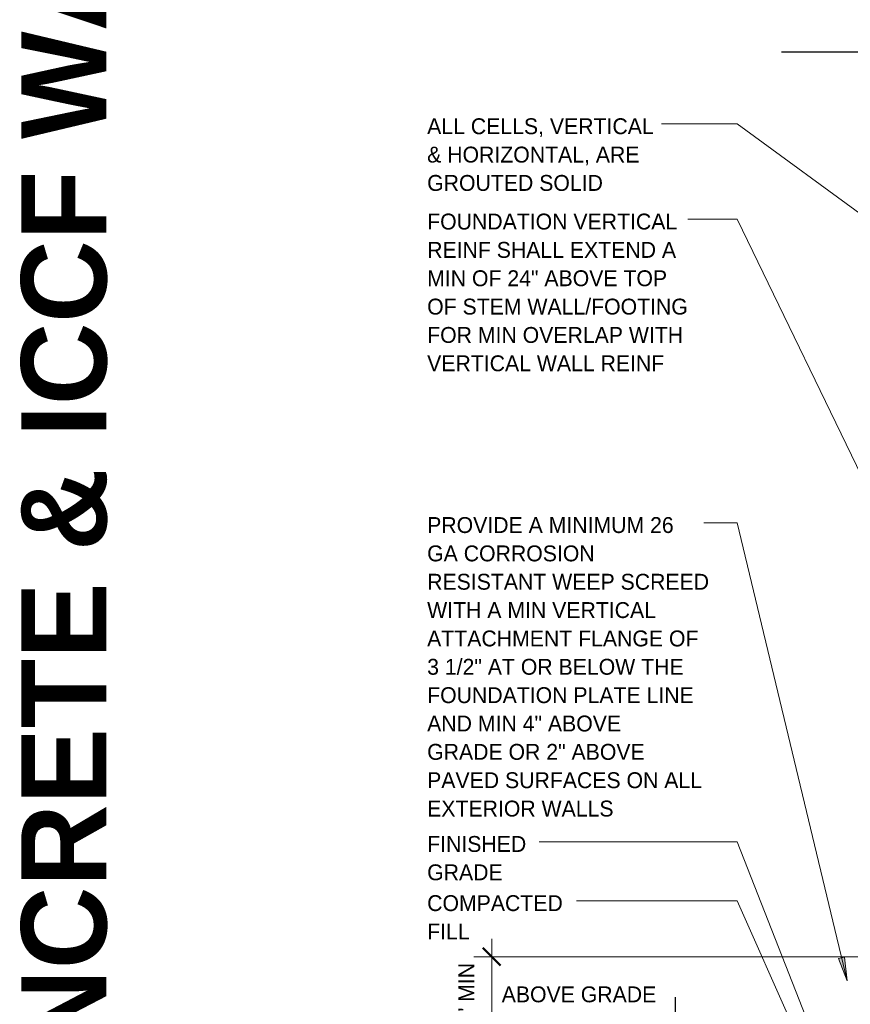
# Model space of a CAD drawing. Header units: inches. Extents: x 298 to 1474, y -40 to 187.
# Tile 22 of 26: x 1350 to 1419, y 3 to 86. Entities that reach past the tile are written whole.
import ezdxf

# ---------------------------------------------------------------- set-up
doc = ezdxf.new("R2010")
doc.units = ezdxf.units.IN
doc.header["$MEASUREMENT"] = 0
doc.layers.add('A-ANNO-DIMS', color=1, linetype='Continuous')
for name, color, linetype, lineweight in [('A-ANNO-DIMS-16', 1, 'Continuous', 9), ('A-ANNO-TEXT', 2, 'Continuous', 9), ('A-DETL-GENF', 3, 'Continuous', 9)]:
    doc.layers.add(name, color=color, linetype=linetype, lineweight=lineweight)
doc.dimstyles.new('Linear_-_3_32__SBT_INCH_INCREM', dxfattribs={"dimscale": 12, "dimtxt": 0.125, "dimasz": 0.18, "dimexe": 0.125, "dimexo": 0.005208, "dimgap": 0.083333, "dimtad": 1, "dimtoh": 1, "dimdec": 0, "dimzin": 1, "dimdsep": 46, "dimlunit": 5, "dimtxsty": 'Standard', "dimtsz": 0.088388, "dimcen": 0.09, "dimdle": 0.125, "dimazin": 0, "dimtfac": 1, "dimtdec": 0, "dimtmove": 0, "dimatfit": 3, "dimfxl": 0, "dimtvp": 1, "dimtolj": 1, "dimtzin": 0, "dimarcsym": 0})

# ---------------------------------------------------------------- blocks, each defined once
blk = doc.blocks.new('Break Line1 - B_OF_SHINGLE1')
at = {"layer": 'A-DETL-GENF', "lineweight": 30}
for p, q in [((0.5, 2.5), (-0.5, -2.5)), ((1, 0), (0.5, 2.5)), ((-1, 0), (-10.857, 0)), ((-0.5, -2.5), (-1, 0)), ((10.242, 0), (1, 0))]:
    blk.add_line(p, q, dxfattribs=at)
blk = doc.blocks.new('Break Line1 - B_OF_SHINGLE2')
at = {"layer": 'A-DETL-GENF', "lineweight": 30}
for p, q in [((-1, 0), (-0.5, 2.5)), ((-0.5, 2.5), (0.5, -2.5)), ((-12, 0), (-1, 0)), ((0.5, -2.5), (1, 0)), ((1, 0), (10.806, 0))]:
    blk.add_line(p, q, dxfattribs=at)
blk = doc.blocks.new('DIMBLOCK63-TYPI_OF_SHINGLE0')
at = {"layer": 'A-ANNO-DIMS-16'}
for p, q in [((1389.23, 1.052), (1389.23, 8.5)), ((1428.414, 7), (1387.73, 7)), ((1389.23, 7), (1428.414, 7)), ((1419.663, 1.052), (1387.73, 1.052)), ((1389.23, 1.052), (1419.663, 1.052))]:
    blk.add_line(p, q, dxfattribs=at)
at = {"layer": 'A-ANNO-DIMS-16', "lineweight": 50}
for p, q in [((1389.23, 7), (1388.48, 7.75)), ((1389.23, 7), (1389.98, 6.25)), ((1389.23, 1.052), (1388.48, 1.802)), ((1389.23, 1.052), (1389.98, 0.302))]:
    blk.add_line(p, q, dxfattribs=at)
at = {"layer": 'A-ANNO-DIMS-16', "color": 0, "insert": (1386.42, 1.085), "char_height": 1.33411, "width": 7.05714, "attachment_point": 1, "rotation": 90, "line_spacing_factor": 1.070803}
blk.add_mtext('\\fStylus BT|b0|i0|c0|p34|;6" MIN', dxfattribs=at)

msp = doc.modelspace()

# ---------------------------------------------------------------- hatches: boundary and pattern name
at = {"layer": 'A-ANNO-TEXT'}
msp.add_hatch(color=7, dxfattribs=at).paths.add_polyline_path([(1418.87719136, 6.97237488), (1418.36508236, 6.84964572), (1419.08724713, 4.96608325)], flags=0)

# ---------------------------------------------------------------- linework, layer by layer
at = {"layer": 'A-ANNO-TEXT', "color": 7}
for p, q in [((1404.4967245, 76.94498912), (1403.50388714, 76.94498912)), ((1409.86583885, 76.94498912), (1404.4967245, 76.94498912)), ((1424.80169509, 66.01413627), (1409.86583885, 76.94498912)), ((1409.30721055, 68.93794114), (1405.70888714, 68.93794114)), ((1409.86583885, 68.93794114), (1409.30721055, 68.93794114)), ((1424.16918525, 39.37628194), (1409.86583885, 68.93794114)), ((1409.31603549, 43.44403063), (1407.05888714, 43.44403063)), ((1409.86583885, 43.44403063), (1409.31603549, 43.44403063)), ((1419.08724713, 4.96608325), (1409.86583885, 43.44403063)), ((1398.33496134, 16.65490184), (1393.22888714, 16.65490184)), ((1409.86583885, 16.65490184), (1398.33496134, 16.65490184)), ((1416.14376953, 0.66861356), (1409.86583885, 16.65490184)), ((1398.33496134, 11.68615184), (1396.36388714, 11.68615184)), ((1409.86583885, 11.68615184), (1398.33496134, 11.68615184)), ((1416.14376953, -2.43929308), (1409.86583885, 11.68615184)), ((1418.87719136, 6.97237488), (1418.36508236, 6.84964572)), ((1418.36508236, 6.84964572), (1419.08724713, 4.96608325)), ((1419.08724713, 4.96608325), (1418.87719136, 6.97237488))]:
    msp.add_line(p, q, dxfattribs=at)

# ---------------------------------------------------------------- block references
at = {"layer": 'A-DETL-GENF'}
msp.add_blockref('Break Line1 - B_OF_SHINGLE2', (1425.57880444, 82.99975197), dxfattribs=at)
at = {"layer": 'A-DETL-GENF', "rotation": 270.0000000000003}
msp.add_blockref('Break Line1 - B_OF_SHINGLE1', (1404.66388132, -7.25024803), dxfattribs=at)

# ---------------------------------------------------------------- texts
at = {"layer": 'A-ANNO-TEXT', "color": 253, "insert": (1349.68721631, -15.33955932), "char_height": 7.1651090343, "width": 203.232, "attachment_point": 1, "rotation": 90, "line_spacing_factor": 1.063354}
msp.add_mtext('\\fStylus BT|b1|i0|c0|p34|;CONCRETE & ICCF WALL & FRAMING', dxfattribs=at)
at = {"layer": 'A-ANNO-TEXT', "color": 7, "char_height": 1.3341121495, "attachment_point": 1, "line_spacing_factor": 1.070803}
for s, insert, width in [('\\fStylus BT|b0|i0|c0|p34|;ALL CELLS, VERTICAL\\P& HORIZONTAL, ARE\\PGROUTED SOLID', (1383.80388714, 77.42433936), 22.104), ('\\fStylus BT|b0|i0|c0|p34|;FOUNDATION VERTICAL\\PREINF SHALL EXTEND A\\PMIN OF 24" ABOVE TOP\\POF STEM WALL/FOOTING\\PFOR MIN OVERLAP WITH\\PVERTICAL WALL REINF', (1383.80388714, 69.41729138), 25.956), ('\\fStylus BT|b0|i0|c0|p34|;PROVIDE A MINIMUM 26\\PGA CORROSION\\PRESISTANT WEEP SCREED\\PWITH A MIN VERTICAL\\PATTACHMENT FLANGE OF\\P3 1/2" AT OR BELOW THE\\PFOUNDATION PLATE LINE\\PAND MIN 4" ABOVE\\PGRADE OR 2" ABOVE\\PPAVED SURFACES ON ALL\\PEXTERIOR WALLS', (1383.80388714, 43.92338087), 27.576), ('\\fStylus BT|b0|i0|c0|p34|;FINISHED\\PGRADE', (1383.80388714, 17.13425208), 9.774), ('\\fStylus BT|b0|i0|c0|p34|;COMPACTED\\PFILL', (1383.80388714, 12.16550208), 13.536), ('\\fStylus BT|b0|i0|c0|p34|;ABOVE GRADE', (1390.06953931, 4.50297275), 15.48)]:
    msp.add_mtext(s, dxfattribs=dict(at, insert=insert, width=width))

# ---------------------------------------------------------------- dimensions: what is measured, and where the dimension line sits
at = {"layer": 'A-ANNO-DIMS', "lineweight": 9}
dim = msp.add_linear_dim(base=(1389.23014412, 6.99975197), p1=(1420.66251086, 1.05208793), p2=(1429.41388132, 6.99975197), angle=90, dimstyle='Linear_-_3_32__SBT_INCH_INCREM', override={"dimpost": '<>MIN'}, dxfattribs=at)
dim.commit()
dim.dimension.update_dxf_attribs({"geometry": 'DIMBLOCK63-TYPI_OF_SHINGLE0', "text_midpoint": (1392.73014412, 10.87107232)})

doc.saveas('drawing.dxf')
